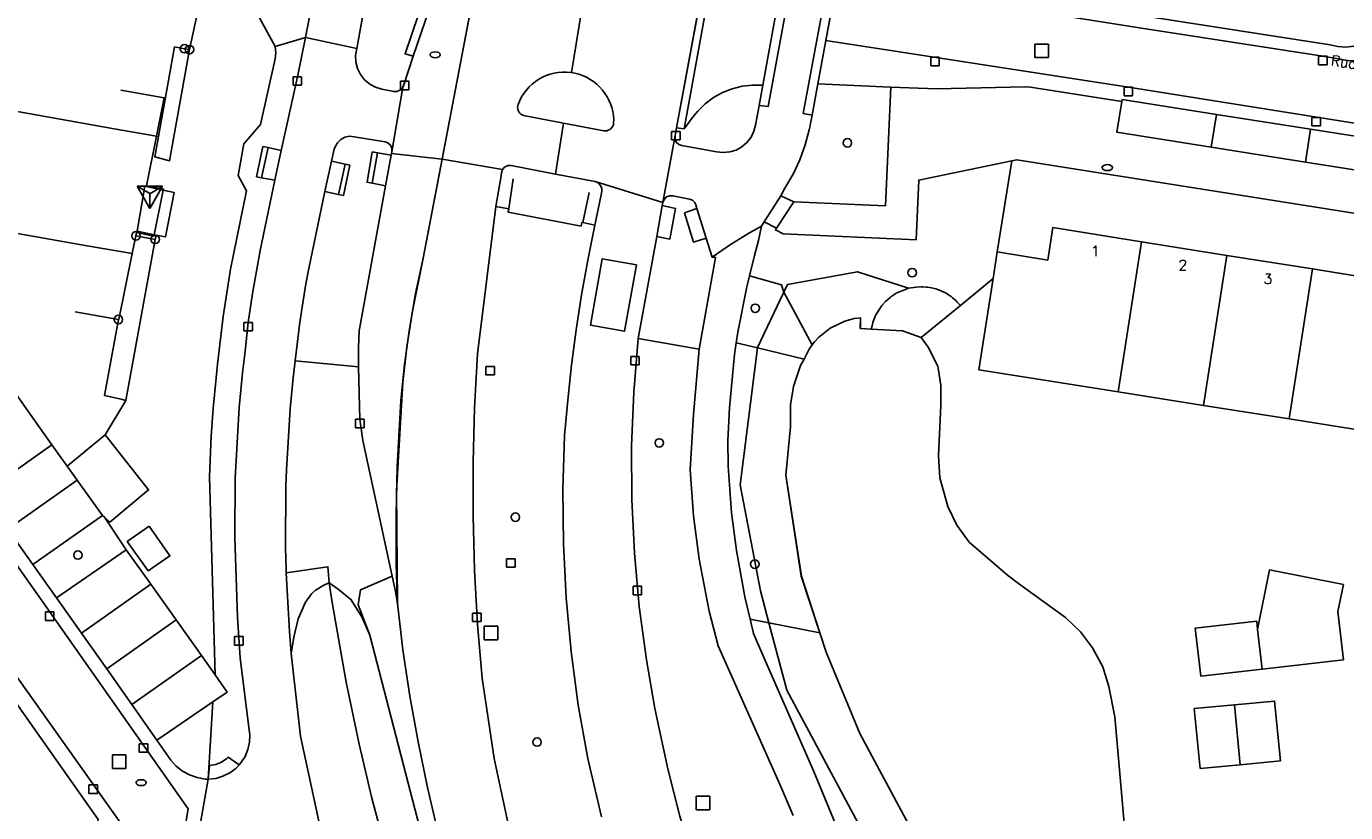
# Model space of a CAD drawing. Header units: metres. Extents: x 108000 to 109000, y 423600 to 424200.
# Tile 73 of 106: x 108860 to 108937, y 423684 to 423730. Entities that reach past the tile are written whole.
import ezdxf

# ---------------------------------------------------------------- set-up
doc = ezdxf.new("R2010")
doc.units = ezdxf.units.M
doc.header["$MEASUREMENT"] = 0
for name, color, linetype in [('brandkraan _ -put', 10, 'Continuous'), ('Erf', 10, 'Continuous'), ('Fietspad', 10, 'Continuous'), ('Geluidsscherm', 10, 'Continuous'), ('gesloten verharding', 10, 'Continuous'), ('groenvoorziening', 10, 'Continuous'), ('Hek', 10, 'Continuous'), ('Huisnummers', 10, 'Continuous'), ('Inrit', 10, 'Continuous'), ('inspectie- _rioolput', 10, 'Continuous'), ('kolk', 10, 'Continuous'), ('oever_ slootkant', 10, 'Continuous'), ('onverhard', 10, 'Continuous'), ('open verharding', 10, 'Continuous'), ('Openbare_ruimtenaam', 10, 'Continuous'), ('pand', 10, 'Continuous'), ('Parkeervlak', 10, 'Continuous'), ('rijbaan lokale weg', 10, 'Continuous'), ('speelvoorziening', 10, 'Continuous'), ('vegetatieobject', 10, 'Continuous'), ('Voetpad', 10, 'Continuous'), ('Walbescherming', 10, 'Continuous'), ('waterloop_ sloot', 10, 'Continuous'), ('Wegmarkering', 10, 'Continuous'), ('Woonerf', 10, 'Continuous')]:
    doc.layers.add(name, color=color, linetype=linetype)
doc.styles.get("Standard").update_dxf_attribs({"font": 'txt.shx'})

# ---------------------------------------------------------------- blocks, each defined once
blk = doc.blocks.new('138_ACAD_1_FMEBLOCK4')
at = {"layer": 'waterloop_ sloot', "color": 5}
blk.add_lwpolyline([(-27.808, 19.456), (-28.45, 26.581), (-28.802, 28.363), (-29.152, 29.519), (-29.746, 30.644), (-30.458, 31.581), (-31.341, 32.425), (-34.106, 34.425), (-34.746, 34.925), (-37.011, 36.863), (-37.739, 37.863), (-38.261, 38.956), (-38.731, 40.644), (-38.808, 41.956), (-38.668, 44.894), (-38.677, 46.081), (-38.856, 47.206), (-39.418, 48.331), (-39.83, 48.899), (-40.931, 49.279), (-42.765, 49.39), (-43.41, 49.429), (-43.401, 50.05), (-43.772, 50), (-44.326, 49.857), (-45.181, 49.449), (-45.871, 48.894), (-46.098, 48.645), (-46.234, 48.457), (-46.421, 48.199), (-46.724, 47.622), (-46.925, 47.237), (-47.337, 46.003), (-47.511, 44.93), (-47.511, 43.63), (-47.8, 40.789), (-46.88, 34.849), (-45.789, 31.519), (-45.42, 30.39), (-43.431, 25.609), (-32.53, 5.3)], dxfattribs=at)
blk = doc.blocks.new('138_ACAD_1_FMEBLOCK100')
at = {"layer": 'Fietspad', "color": 255}
for points in [[(-23.781, 64.744), (-24.253, 62.432), (-25.203, 58.092), (-25.577, 56.348), (-26.451, 52.223), (-26.89, 49.692), (-27.141, 47.983), (-27.355, 46.124), (-27.482, 45.017), (-27.673, 42.973), (-27.923, 38.819), (-27.939, 35.318), (-27.767, 30.652), (-27.617, 28.269), (-27.085, 24.011), (-27.054, 23.743), (-27.068, 23.298), (-27.162, 22.864), (-27.331, 22.453), (-27.572, 22.08), (-27.672, 21.972), (-27.875, 21.755), (-28.232, 21.49), (-28.63, 21.293), (-29.057, 21.171), (-29.5, 21.126), (-30.07, 17.882), (-29.374, 17.781), (-27.78, 17.499), (-26.392, 17.006), (-25.759, 16.037), (-24.47, 11.287), (-23.253, 7.536), (-22.896, 6.527), (-21.47, 2.847), (-19.743, -1.088), (-17.561, -5.537), (-16.733, -7.136), (-14.307, -11.538), (-11.704, -15.838), (11.787, -53.202), (12.418, -54.265), (15.703, -59.32), (16.821, -60.731), (17.951, -61.887), (19.338, -63.035), (20.777, -64.009), (22.04, -64.735), (22.059, -64.744)], [(30.07, -64.744), (24.468, -62.623), (23.045, -61.915), (21.809, -61.142), (20.549, -60.174), (19.471, -59.166), (18.421, -57.974), (17.558, -56.777), (16.21, -54.525), (4.405, -35.806), (-9.54, -13.619), (-12.018, -9.439), (-13.17, -7.39), (-14.204, -5.468), (-15.43, -3.067), (-16.077, -1.797), (-17.125, 0.381), (-18.395, 3.241), (-20.064, 7.506), (-21.532, 11.941), (-24.079, 23.662), (-24.618, 28.512), (-24.727, 29.81), (-24.911, 33.255), (-24.923, 33.476), (-24.954, 34.758), (-24.931, 38.381), (-24.899, 39.314), (-24.673, 42.908), (-24.504, 44.725), (-24.383, 45.723), (-24.105, 47.998), (-23.749, 50.262), (-23.586, 51.157), (-22.63, 55.684), (-22.24, 57.461), (-22.084, 58.175), (-22.041, 58.308), (-21.904, 58.551), (-21.703, 58.744), (-21.456, 58.874), (-21.182, 58.928), (-20.905, 58.902), (-19.088, 58.606), (-18.931, 58.542), (-18.786, 58.405), (-18.707, 58.223), (-18.705, 58.025), (-18.053, 61.81), (-18.068, 61.778), (-18.22, 61.635), (-18.414, 61.559), (-18.589, 61.555), (-19.278, 61.693), (-19.656, 61.809), (-20, 61.998), (-20.298, 62.252), (-20.539, 62.562), (-20.712, 62.913), (-20.81, 63.293), (-20.829, 63.684), (-20.762, 64.093)]]:
    blk.add_lwpolyline(points, dxfattribs=at)
blk = doc.blocks.new('138_ACAD_1_FMEBLOCK114')
at = {"layer": 'groenvoorziening', "color": 3}
blk.add_lwpolyline([(-36.0025, 23.8915), (-36.8025, 27.3125), (-37.3585, 30.4465), (-37.7835, 33.6005), (-38.0765, 36.7685), (-38.2385, 39.9475), (-38.2685, 43.1295), (-38.1665, 46.3105), (-37.9845, 48.3845), (-37.7565, 50.4545), (-37.4825, 52.5185), (-37.1645, 54.5765), (-36.8005, 56.6265), (-36.3915, 58.6685), (-37.1005, 58.8365), (-37.1585, 58.8325), (-37.1965, 58.6265), (-41.4765, 59.4395), (-41.4405, 59.6435), (-42.2185, 59.7705), (-43.2825, 51.1105), (-43.4605, 47.9315), (-43.5495, 44.7485), (-43.5485, 41.5645), (-43.4595, 38.3815), (-43.2805, 35.2025), (-43.0125, 32.0295), (-42.3175, 27.3155), (-41.3075, 22.6575)], dxfattribs=at)

msp = doc.modelspace()

# ---------------------------------------------------------------- linework, layer by layer
at = {"layer": 'brandkraan _ -put', "color": 5}
for centre in [(108883.784, 423728.468), (108923.319, 423721.831), (108866.488, 423685.664)]:
    msp.add_ellipse(centre, major_axis=(0.3, 0), ratio=0.583333, dxfattribs=at)
at = {"layer": 'Erf', "color": 52, "true_color": 0xd2d200}
for points in [[(108957.64, 423716.022), (108917.993, 423722.29), (108917.695, 423722.228), (108916.845, 423716.878), (108919.816, 423716.396), (108920.117, 423718.313), (108925.32, 423717.469), (108930.352, 423716.656), (108935.383, 423715.875), (108940.422, 423715.063)], [(108939.047, 423706.25), (108934.023, 423707.063), (108928.977, 423707.844), (108923.953, 423708.656), (108915.756, 423709.941), (108916.599, 423715.311), (108914.675, 423713.727), (108912.369, 423711.849), (108912.781, 423711.281), (108913.344, 423710.156), (108913.523, 423709.031), (108913.531, 423707.844), (108913.391, 423704.906), (108913.469, 423703.594), (108913.938, 423701.906), (108914.461, 423700.813), (108915.188, 423699.813), (108917.453, 423697.875), (108918.094, 423697.375), (108920.859, 423695.375), (108921.742, 423694.531), (108922.453, 423693.594), (108923.047, 423692.469), (108923.398, 423691.313), (108923.75, 423689.531), (108924.391, 423682.406)], [(108932.855, 423698.177), (108937.2, 423697.311), (108936.885, 423695.73), (108937.206, 423692.878), (108932.422, 423692.339), (108928.81, 423691.932), (108928.492, 423694.75), (108932.104, 423695.158), (108932.158, 423694.679), (108932.855, 423698.177)], [(108863.953, 423683.502), (108857.14, 423693.166), (108846.354, 423685.616), (108837.646, 423679.52), (108835.945, 423669.719), (108846.599, 423654.778), (108848.478, 423652.069), (108858.287, 423650.392), (108863.953, 423683.502)], [(108931.14, 423686.718), (108928.78, 423686.5), (108928.429, 423690.019), (108930.798, 423690.239), (108933.158, 423690.458), (108933.508, 423686.949), (108931.14, 423686.718)]]:
    msp.add_lwpolyline(points, dxfattribs=at)
at = {"layer": 'Fietspad', "color": 255}
for q in [(108881.709, 423742.761), (108876.15, 423729.488)]:
    msp.add_line((108879.169, 423728.837), q, dxfattribs=at)
for points in [[(108878.733, 423743.252), (108878.505, 423742.094), (108877.88, 423738.713), (108876.898, 423733.397), (108876.663, 423732.126), (108876.15, 423729.488)], [(108905.419, 423739.43), (108904.726, 423735.85), (108903.056, 423726.677), (108902.838, 423725.493)], [(108902.838, 423725.493), (108903.364, 423725.417), (108905.054, 423734.607), (108905.932, 423739.337), (108905.419, 423739.43)], [(108908.476, 423738.855), (108908.02, 423738.932), (108905.43, 423725.023), (108905.95, 423724.922)], [(108905.95, 423724.922), (108906.284, 423726.757), (108906.758, 423729.315), (108907.417, 423732.875), (108907.807, 423734.976), (108908.37, 423738.016), (108908.476, 423738.855)], [(108902.838, 423725.493), (108902.625, 423724.335), (108902.531, 423723.967), (108902.36, 423723.616), (108902.121, 423723.308), (108901.825, 423723.055), (108901.483, 423722.867), (108901.11, 423722.753), (108900.721, 423722.718), (108900.334, 423722.762), (108898.29, 423723.134), (108898.106, 423723.194), (108897.966, 423723.321), (108897.891, 423723.494), (108897.894, 423723.726), (108897.175, 423719.78), (108897.248, 423719.964), (108897.387, 423720.105), (108897.57, 423720.18), (108897.764, 423720.178), (108898.733, 423719.984), (108898.913, 423719.914), (108899.056, 423719.776), (108899.12, 423719.639), (108899.182, 423719.437), (108899.723, 423717.69), (108900.074, 423716.558)], [(108902.981, 423718.398), (108903.141, 423718.645), (108904.116, 423720.176), (108904.357, 423720.619), (108904.83, 423721.443), (108905.224, 423722.287), (108905.543, 423723.162), (108905.787, 423724.061), (108905.836, 423724.294), (108905.842, 423724.322), (108905.95, 423724.922)], [(108902.981, 423718.398), (108902.262, 423718.003), (108901.146, 423717.314), (108900.074, 423716.558)], [(108907.591, 423682.613), (108906.047, 423686.312), (108903.06, 423693.169), (108902.508, 423694.438), (108902.311, 423695.273), (108901.999, 423696.6), (108901.508, 423699.312), (108901.22, 423701.527), (108901.008, 423704.281), (108901, 423705.781), (108901.1, 423707.714), (108901.391, 423710.844), (108901.488, 423711.528), (108901.578, 423712.156), (108902.105, 423714.831), (108902.261, 423715.465), (108902.556, 423716.663), (108902.795, 423717.541), (108902.981, 423718.398)], [(108900.074, 423716.558), (108900.275, 423716.549), (108899.308, 423711.156), (108898.969, 423707.314), (108898.781, 423704.062), (108898.972, 423701.347), (108899.305, 423698.812), (108899.899, 423695.758), (108900.422, 423693.719), (108904.086, 423685.469), (108904.832, 423683.741)]]:
    msp.add_lwpolyline(points, dxfattribs=at)
at = {"layer": 'Geluidsscherm', "color": 255}
for points in [[(108883.069, 423674.808), (108882.278, 423677.102), (108881.123, 423680.811), (108880.063, 423684.753), (108879.311, 423687.928), (108878.543, 423691.574), (108877.72, 423696.256), (108877.555, 423697.406)], [(108878.828, 423696.438), (108878.076, 423697.036), (108877.555, 423697.406)], [(108879.938, 423694.344), (108879.462, 423695.408), (108878.828, 423696.438)], [(108934.891, 423609.844), (108920.84, 423623.263), (108918.727, 423625.281), (108905.734, 423639.562), (108894.297, 423655.812), (108884.68, 423676.031), (108879.938, 423694.344)]]:
    msp.add_lwpolyline(points, dxfattribs=at)
at = {"layer": 'gesloten verharding', "color": 255}
msp.add_lwpolyline([(108867.388, 423723.682), (108864.904, 423724.12), (108857.216, 423725.476), (108855.863, 423718.554), (108863.318, 423717.24), (108865.968, 423716.773), (108866.184, 423717.821), (108867.316, 423717.614), (108867.361, 423717.865), (108867.254, 423717.887), (108866.257, 423718.091), (108866.704, 423720.74), (108867.791, 423720.506), (108867.804, 423720.569), (108866.796, 423720.766), (108867.388, 423723.682)], dxfattribs=at)
at = {"layer": 'groenvoorziening', "color": 3}
for p, q in [((108867.388, 423723.682), (108867.504, 423723.662)), ((108902.734, 423711.229), (108901.488, 423711.528)), ((108864.361, 423706.11), (108865.578, 423708.131)), ((108865.613, 423699.353), (108864.331, 423701.27)), ((108902.311, 423695.273), (108903.413, 423695.057))]:
    msp.add_line(p, q, dxfattribs=at)
for points in [[(108865.613, 423699.353), (108865.615, 423699.354), (108867.05, 423697.334), (108868.541, 423695.234), (108870.029, 423693.138), (108870.832, 423692.007), (108870.508, 423703.656), (108870.603, 423706.039), (108870.719, 423707.662), (108870.971, 423710.277), (108871.318, 423713.071), (108871.744, 423715.854), (108872.682, 423720.461), (108872.192, 423721.362), (108872.536, 423723.229), (108873.511, 423724.361), (108874.364, 423728.226), (108874.402, 423728.586), (108874.361, 423728.95), (108872.768, 423731.923), (108872.77, 423732.097), (108870.155, 423732.603)], [(108869.332, 423728.769), (108869.527, 423729.679), (108870.155, 423732.603)], [(108869.332, 423728.769), (108868.157, 423722.239), (108867.289, 423722.467), (108867.504, 423723.662)], [(108867.504, 423723.662), (108868.451, 423728.927), (108869.038, 423728.822), (108869.332, 423728.769)], [(108910.585, 423726.561), (108910.558, 423726.572), (108906.284, 423726.757), (108905.95, 423724.922), (108905.842, 423724.322), (108905.836, 423724.294), (108905.787, 423724.061), (108905.543, 423723.162), (108905.224, 423722.287), (108904.83, 423721.443), (108904.357, 423720.619), (108904.116, 423720.176), (108904.873, 423719.817), (108910.263, 423719.585), (108910.585, 423726.561)], [(108865.578, 423708.131), (108865.317, 423708.214), (108864.328, 423708.425), (108865.149, 423712.905), (108865.171, 423712.901), (108865.968, 423716.773), (108863.318, 423717.24), (108855.863, 423718.554), (108857.216, 423725.476), (108864.904, 423724.12), (108867.388, 423723.682)], [(108867.388, 423723.682), (108866.796, 423720.766), (108867.804, 423720.569), (108867.791, 423720.506), (108868.42, 423720.371), (108867.91, 423717.752), (108867.361, 423717.865), (108867.316, 423717.614), (108865.578, 423708.131)], [(108914.675, 423713.727), (108916.599, 423715.311), (108916.845, 423716.878), (108917.695, 423722.228), (108912.227, 423721.098), (108912.068, 423717.59), (108904.255, 423717.93), (108903.79, 423718.173), (108903.849, 423718.274), (108903.141, 423718.645), (108902.981, 423718.398), (108902.795, 423717.541), (108902.556, 423716.663), (108902.261, 423715.465)], [(108904.29, 423714.502), (108904.505, 423714.953), (108908.616, 423715.704), (108911.626, 423714.746)], [(108902.261, 423715.465), (108902.105, 423714.831), (108901.578, 423712.156), (108901.488, 423711.528)], [(108902.261, 423715.465), (108904.161, 423714.933), (108904.267, 423714.544), (108904.29, 423714.502)], [(108911.626, 423714.746), (108911.929, 423714.79), (108912.062, 423714.809), (108912.37, 423714.823), (108912.465, 423714.822), (108912.69, 423714.801), (108912.768, 423714.796), (108912.967, 423714.758), (108913.222, 423714.705), (108913.548, 423714.581), (108913.602, 423714.555), (108913.765, 423714.492), (108913.839, 423714.444), (108914.032, 423714.317), (108914.128, 423714.255), (108914.167, 423714.222), (108914.22, 423714.173), (108914.405, 423714.01), (108914.465, 423713.947), (108914.675, 423713.727)], [(108902.734, 423711.229), (108902.736, 423711.249), (108904.29, 423714.502)], [(108911.626, 423714.746), (108911.485, 423714.688), (108910.894, 423714.444), (108910.848, 423714.411), (108910.757, 423714.346), (108910.699, 423714.307), (108910.59, 423714.235), (108910.542, 423714.203), (108910.268, 423713.968), (108910.06, 423713.723), (108909.988, 423713.628), (108909.698, 423713.174), (108909.671, 423713.096), (108909.528, 423712.717), (108909.48, 423712.519), (108909.434, 423712.34), (108911.269, 423712.229), (108912.369, 423711.849), (108914.675, 423713.727)], [(108904.832, 423683.741), (108904.086, 423685.469), (108900.422, 423693.719), (108899.899, 423695.758), (108899.305, 423698.812), (108898.972, 423701.347), (108898.781, 423704.062), (108898.969, 423707.314), (108899.308, 423711.156), (108895.717, 423711.777), (108895.46, 423708.63), (108895.338, 423705.476), (108895.352, 423702.319), (108895.501, 423699.165), (108895.786, 423696.021), (108896.205, 423692.892), (108896.695, 423690.031), (108897.459, 423686.469), (108898.17, 423683.689), (108898.525, 423682.504)], [(108901.488, 423711.528), (108901.391, 423710.844), (108901.1, 423707.714), (108901, 423705.781), (108901.008, 423704.281), (108901.22, 423701.527), (108901.508, 423699.312), (108901.999, 423696.6), (108902.311, 423695.273)], [(108903.413, 423695.057), (108902.909, 423696.94), (108901.727, 423703.171), (108902.734, 423711.229)], [(108881.248, 423697.803), (108879.517, 423705.782), (108879.351, 423707.033), (108879.27, 423710.123), (108875.548, 423710.467), (108875.427, 423709.469), (108875.258, 423707.652), (108875.032, 423704.058), (108875, 423703.125), (108874.977, 423699.502), (108875.008, 423698.22), (108875.02, 423697.999)], [(108859.731, 423707.66), (108861.231, 423705.538), (108862.126, 423704.271), (108864.361, 423706.11)], [(108864.361, 423706.11), (108866.929, 423702.881), (108864.653, 423700.98), (108864.331, 423701.27)], [(108864.331, 423701.27), (108864.22, 423701.37), (108860.114, 423698.489), (108861.515, 423696.534), (108865.613, 423699.353)], [(108866.953, 423700.75), (108868.18, 423699), (108866.906, 423698.125), (108865.672, 423699.844), (108866.953, 423700.75)], [(108877.555, 423697.406), (108877.47, 423698.362), (108875.02, 423697.999)], [(108875.02, 423697.999), (108875.204, 423694.554), (108875.313, 423693.256)], [(108879.938, 423694.344), (108879.247, 423696.128), (108879.382, 423697.012), (108881.248, 423697.803)], [(108883.962, 423682.701), (108883.331, 423685.371), (108882.775, 423688.057), (108882.294, 423690.758), (108881.889, 423693.471), (108881.56, 423696.194), (108881.543, 423696.297), (108881.442, 423696.907), (108881.248, 423697.803)], [(108875.313, 423693.256), (108875.461, 423694.219), (108875.731, 423695.302), (108876.147, 423696.278), (108876.515, 423696.777), (108876.741, 423696.984), (108876.879, 423697.067), (108877.13, 423697.219), (108877.266, 423697.301), (108877.555, 423697.406)], [(108877.555, 423697.406), (108878.076, 423697.036), (108878.828, 423696.438), (108879.462, 423695.408), (108879.938, 423694.344)], [(108917.278, 423623.912), (108913.68, 423627.425), (108910.396, 423630.866), (108907.08, 423634.612), (108904.023, 423638.321), (108900.548, 423642.884), (108897.7, 423646.92), (108894.848, 423651.297), (108892.413, 423655.35), (108890.288, 423659.167), (108888.291, 423662.987), (108885.918, 423667.869), (108884.408, 423671.33), (108883.069, 423674.808), (108882.278, 423677.102), (108881.123, 423680.811), (108880.063, 423684.753), (108879.311, 423687.928), (108878.543, 423691.574), (108877.72, 423696.256), (108877.555, 423697.406)], [(108902.311, 423695.273), (108902.508, 423694.438), (108903.06, 423693.169), (108906.047, 423686.312), (108907.591, 423682.613), (108909.133, 423679.281), (108910.965, 423675.708), (108912.75, 423672.531), (108914.946, 423668.938), (108917.274, 423665.435), (108917.484, 423665.136), (108918.038, 423664.345), (108919.733, 423662.151), (108920.68, 423661.031), (108923.062, 423658.247), (108925.565, 423655.57), (108926.789, 423654.344), (108929.178, 423652.093), (108932.289, 423649.469), (108934.784, 423647.613), (108938.039, 423645.469)], [(109000, 423609.073), (108983.891, 423620.457), (108975.926, 423626.186), (108967.462, 423631.981), (108961.337, 423635.734), (108954.821, 423638.684), (108946.145, 423642.148), (108938.635, 423646.134), (108932.147, 423650.626), (108923.811, 423658.539), (108917.643, 423666.533), (108904.47, 423691.104), (108903.413, 423695.057)], [(108920.84, 423623.263), (108918.727, 423625.281), (108905.734, 423639.562), (108894.297, 423655.812), (108884.68, 423676.031), (108879.938, 423694.344)], [(108875.313, 423693.256), (108875.852, 423688.406), (108878.399, 423676.685), (108879.867, 423672.25), (108881.536, 423667.985), (108882.806, 423665.125), (108883.854, 423662.947), (108884.501, 423661.677), (108885.727, 423659.276), (108886.761, 423657.354), (108887.913, 423655.305), (108890.391, 423651.125), (108904.336, 423628.938)]]:
    msp.add_lwpolyline(points, dxfattribs=at)
at = {"layer": 'Hek', "color": 30}
msp.add_line((108862.609, 423713.345), (108865.149, 423712.905), dxfattribs=at)
for points in [[(108865.284, 423726.383), (108867.843, 423725.927), (108867.388, 423723.682)], [(108867.388, 423723.682), (108866.796, 423720.766), (108867.804, 423720.569), (108867.791, 423720.506)], [(108867.791, 423720.506), (108867.254, 423717.887), (108867.236, 423717.801), (108866.223, 423718.012), (108866.184, 423717.821)], [(108866.184, 423717.821), (108865.968, 423716.773), (108865.171, 423712.901), (108865.149, 423712.905)]]:
    msp.add_lwpolyline(points, dxfattribs=at)
at = {"layer": 'Inrit', "color": 255}
for p, q in [((108900.979, 423740.419), (108897.974, 423724.167)), ((108898.426, 423724.114), (108901.379, 423740.314)), ((108903.056, 423726.677), (108904.726, 423735.85)), ((108884.425, 423734.072), (108882.491, 423728.382)), ((108897.974, 423724.167), (108898.426, 423724.114))]:
    msp.add_line(p, q, dxfattribs=at)
for points in [[(108881.878, 423726.554), (108881.226, 423722.769), (108881.208, 423722.667), (108884.184, 423722.323), (108889.037, 423747.783)], [(108882.512, 423747.162), (108881.709, 423742.761), (108879.169, 423728.837), (108879.102, 423728.428), (108879.121, 423728.037), (108879.219, 423727.657), (108879.392, 423727.306), (108879.633, 423726.996), (108879.931, 423726.742), (108880.275, 423726.553), (108880.653, 423726.437), (108881.342, 423726.299), (108881.517, 423726.303), (108881.711, 423726.379), (108881.863, 423726.522), (108881.878, 423726.554)], [(108882.491, 423728.382), (108882.012, 423728.532), (108883.949, 423734.261), (108884.425, 423734.072)], [(108882.491, 423728.382), (108881.935, 423726.696), (108881.878, 423726.554)], [(108897.974, 423724.167), (108897.894, 423723.726), (108897.891, 423723.494), (108897.966, 423723.321), (108898.106, 423723.194), (108898.29, 423723.134), (108900.334, 423722.762), (108900.721, 423722.718), (108901.11, 423722.753), (108901.483, 423722.867), (108901.825, 423723.055), (108902.121, 423723.308), (108902.36, 423723.616), (108902.531, 423723.967), (108902.625, 423724.335), (108902.838, 423725.493), (108903.056, 423726.677)], [(108903.056, 423726.677), (108902.447, 423726.687), (108901.842, 423726.617), (108901.251, 423726.468), (108900.685, 423726.244), (108900.153, 423725.947), (108899.664, 423725.583), (108899.227, 423725.158), (108898.975, 423724.854), (108898.426, 423724.114)]]:
    msp.add_lwpolyline(points, dxfattribs=at)
at = {"layer": 'inspectie- _rioolput', "color": 30}
for p, q in [((108919.862, 423729.099), (108919.062, 423729.099)), ((108919.062, 423729.099), (108919.062, 423728.299)), ((108919.862, 423728.299), (108919.862, 423729.099)), ((108919.062, 423728.299), (108919.862, 423728.299)), ((108887.471, 423694.857), (108886.671, 423694.857)), ((108886.671, 423694.857), (108886.671, 423694.057)), ((108887.471, 423694.057), (108887.471, 423694.857)), ((108886.671, 423694.057), (108887.471, 423694.057)), ((108865.595, 423687.304), (108864.795, 423687.304)), ((108864.795, 423687.304), (108864.795, 423686.504)), ((108865.595, 423686.504), (108865.595, 423687.304)), ((108864.795, 423686.504), (108865.595, 423686.504)), ((108899.939, 423684.865), (108899.139, 423684.865)), ((108899.139, 423684.865), (108899.139, 423684.065)), ((108899.939, 423684.065), (108899.939, 423684.865)), ((108899.139, 423684.065), (108899.939, 423684.065))]:
    msp.add_line(p, q, dxfattribs=at)
at = {"layer": 'kolk', "color": 30, "true_color": 0xf07a00}
for p, q in [((108912.931, 423727.821), (108912.931, 423728.321)), ((108912.931, 423728.321), (108913.431, 423728.321)), ((108913.431, 423728.321), (108913.431, 423727.821)), ((108935.747, 423727.877), (108935.747, 423728.377)), ((108935.747, 423728.377), (108936.247, 423728.377)), ((108936.247, 423728.377), (108936.247, 423727.877)), ((108913.431, 423727.821), (108912.931, 423727.821)), ((108936.247, 423727.877), (108935.747, 423727.877)), ((108875.425, 423726.678), (108875.425, 423727.178)), ((108875.425, 423727.178), (108875.925, 423727.178)), ((108875.925, 423726.678), (108875.425, 423726.678)), ((108875.925, 423727.178), (108875.925, 423726.678)), ((108881.741, 423726.411), (108881.741, 423726.911)), ((108881.741, 423726.911), (108882.241, 423726.911)), ((108882.241, 423726.911), (108882.241, 423726.411)), ((108924.305, 423726.06), (108924.305, 423726.56)), ((108924.305, 423726.56), (108924.805, 423726.56)), ((108924.805, 423726.56), (108924.805, 423726.06)), ((108882.241, 423726.411), (108881.741, 423726.411)), ((108924.805, 423726.06), (108924.305, 423726.06)), ((108935.348, 423724.287), (108935.348, 423724.787)), ((108935.348, 423724.787), (108935.848, 423724.787)), ((108935.848, 423724.287), (108935.348, 423724.287)), ((108935.848, 423724.787), (108935.848, 423724.287)), ((108897.687, 423723.457), (108897.687, 423723.957)), ((108897.687, 423723.957), (108898.187, 423723.957)), ((108898.187, 423723.457), (108897.687, 423723.457)), ((108898.187, 423723.957), (108898.187, 423723.457)), ((108872.534, 423712.226), (108872.534, 423712.726)), ((108872.534, 423712.726), (108873.034, 423712.726)), ((108873.034, 423712.726), (108873.034, 423712.226)), ((108873.034, 423712.226), (108872.534, 423712.226)), ((108886.765, 423709.64), (108886.765, 423710.14)), ((108886.765, 423710.14), (108887.265, 423710.14)), ((108887.265, 423710.14), (108887.265, 423709.64)), ((108895.289, 423710.229), (108895.289, 423710.729)), ((108895.289, 423710.729), (108895.789, 423710.729)), ((108895.789, 423710.229), (108895.289, 423710.229)), ((108895.789, 423710.729), (108895.789, 423710.229)), ((108887.265, 423709.64), (108886.765, 423709.64)), ((108879.1, 423706.534), (108879.1, 423707.034)), ((108879.1, 423707.034), (108879.6, 423707.034)), ((108879.6, 423707.034), (108879.6, 423706.534)), ((108879.6, 423706.534), (108879.1, 423706.534)), ((108887.984, 423698.327), (108887.984, 423698.827)), ((108887.984, 423698.827), (108888.484, 423698.827)), ((108888.484, 423698.827), (108888.484, 423698.327)), ((108888.484, 423698.327), (108887.984, 423698.327)), ((108895.421, 423696.718), (108895.421, 423697.218)), ((108895.421, 423697.218), (108895.921, 423697.218)), ((108895.921, 423697.218), (108895.921, 423696.718)), ((108895.921, 423696.718), (108895.421, 423696.718)), ((108860.858, 423695.206), (108860.858, 423695.706)), ((108860.858, 423695.706), (108861.358, 423695.706)), ((108861.358, 423695.706), (108861.358, 423695.206)), ((108885.986, 423695.132), (108885.986, 423695.632)), ((108885.986, 423695.632), (108886.486, 423695.632)), ((108886.486, 423695.632), (108886.486, 423695.132)), ((108861.358, 423695.206), (108860.858, 423695.206)), ((108886.486, 423695.132), (108885.986, 423695.132)), ((108871.986, 423693.754), (108871.986, 423694.254)), ((108871.986, 423694.254), (108872.486, 423694.254)), ((108872.486, 423694.254), (108872.486, 423693.754)), ((108872.486, 423693.754), (108871.986, 423693.754)), ((108866.374, 423687.448), (108866.374, 423687.948)), ((108866.374, 423687.948), (108866.874, 423687.948)), ((108866.874, 423687.948), (108866.874, 423687.448)), ((108866.874, 423687.448), (108866.374, 423687.448)), ((108863.419, 423685.036), (108863.419, 423685.536)), ((108863.419, 423685.536), (108863.919, 423685.536)), ((108863.919, 423685.536), (108863.919, 423685.036)), ((108863.919, 423685.036), (108863.419, 423685.036))]:
    msp.add_line(p, q, dxfattribs=at)
at = {"layer": 'oever_ slootkant', "color": 92, "true_color": 0x00c300}
for p, q in [((108905.966, 423711.407), (108904.29, 423714.502)), ((108902.734, 423711.229), (108905.476, 423710.572)), ((108903.413, 423695.057), (108906.41, 423694.469))]:
    msp.add_line(p, q, dxfattribs=at)
for points in [[(108905.966, 423711.407), (108906.102, 423711.595), (108906.329, 423711.844), (108907.019, 423712.399), (108907.873, 423712.807), (108908.428, 423712.95), (108908.799, 423713), (108908.789, 423712.379), (108909.434, 423712.34), (108909.48, 423712.519), (108909.528, 423712.717), (108909.671, 423713.096), (108909.698, 423713.174), (108909.988, 423713.628), (108910.06, 423713.723), (108910.268, 423713.968), (108910.542, 423714.203), (108910.59, 423714.235), (108910.699, 423714.307), (108910.757, 423714.346), (108910.848, 423714.411), (108910.894, 423714.444), (108911.485, 423714.688), (108911.626, 423714.746), (108908.616, 423715.704), (108904.505, 423714.953), (108904.29, 423714.502)], [(108904.29, 423714.502), (108902.736, 423711.249), (108902.734, 423711.229)], [(108902.734, 423711.229), (108901.727, 423703.171), (108902.909, 423696.94), (108903.413, 423695.057)], [(108905.476, 423710.572), (108905.779, 423711.149), (108905.966, 423711.407)], [(108906.41, 423694.469), (108905.319, 423697.799), (108904.399, 423703.739), (108904.689, 423706.58), (108904.689, 423707.88), (108904.863, 423708.953), (108905.274, 423710.187), (108905.476, 423710.572)], [(108903.413, 423695.057), (108904.47, 423691.104), (108917.643, 423666.533), (108923.811, 423658.539), (108932.147, 423650.626), (108938.635, 423646.134), (108946.145, 423642.148), (108954.821, 423638.684), (108961.337, 423635.734), (108967.462, 423631.981), (108975.926, 423626.186), (108983.891, 423620.457), (109000, 423609.073)], [(109000, 423612.899), (108967.329, 423635.519), (108963.069, 423638.139), (108960.874, 423639.342), (108958.639, 423640.469), (108946.5, 423645.259), (108942.112, 423647.546), (108939.447, 423649.086), (108936.089, 423651.309), (108933.929, 423652.916), (108931.451, 423654.943), (108929.445, 423656.738), (108927.16, 423658.98), (108925.289, 423660.988), (108923.203, 423663.443), (108921.522, 423665.614), (108919.669, 423668.25), (108908.769, 423688.559), (108906.78, 423693.34), (108906.41, 423694.469)]]:
    msp.add_lwpolyline(points, dxfattribs=at)
at = {"layer": 'onverhard', "color": 255}
for points in [[(108869.332, 423728.769), (108869.038, 423728.822), (108868.451, 423728.927), (108867.504, 423723.662), (108867.289, 423722.467), (108868.157, 423722.239), (108869.332, 423728.769)], [(108867.316, 423717.614), (108866.184, 423717.821), (108865.968, 423716.773), (108865.171, 423712.901), (108865.149, 423712.905), (108864.328, 423708.425), (108865.317, 423708.214), (108865.578, 423708.131), (108867.316, 423717.614)]]:
    msp.add_lwpolyline(points, dxfattribs=at)
at = {"layer": 'open verharding', "color": 255}
for points in [[(108867.791, 423720.506), (108866.704, 423720.74), (108866.257, 423718.091), (108867.254, 423717.887), (108867.361, 423717.865), (108867.91, 423717.752), (108868.42, 423720.371), (108867.791, 423720.506)], [(108864.361, 423706.11), (108862.126, 423704.271), (108862.721, 423703.447), (108864.22, 423701.37), (108864.331, 423701.27), (108864.653, 423700.98), (108866.929, 423702.881), (108864.361, 423706.11)], [(108866.953, 423700.75), (108865.672, 423699.844), (108866.906, 423698.125), (108868.18, 423699), (108866.953, 423700.75)]]:
    msp.add_lwpolyline(points, dxfattribs=at)
at = {"layer": 'pand', "color": 1}
for p, q in [((108923.953, 423708.656), (108925.32, 423717.469)), ((108930.352, 423716.656), (108925.32, 423717.469)), ((108930.352, 423716.656), (108928.977, 423707.844)), ((108935.383, 423715.875), (108930.352, 423716.656)), ((108935.383, 423715.875), (108934.023, 423707.063)), ((108940.422, 423715.063), (108935.383, 423715.875)), ((108923.953, 423708.656), (108928.977, 423707.844)), ((108928.977, 423707.844), (108934.023, 423707.063)), ((108934.023, 423707.063), (108939.047, 423706.25)), ((108932.158, 423694.679), (108932.422, 423692.339)), ((108931.14, 423686.718), (108930.798, 423690.239))]:
    msp.add_line(p, q, dxfattribs=at)
for points in [[(108925.32, 423717.469), (108920.117, 423718.313), (108919.816, 423716.396), (108916.845, 423716.878), (108916.599, 423715.311), (108915.756, 423709.941), (108923.953, 423708.656)], [(108932.422, 423692.339), (108937.206, 423692.878), (108936.885, 423695.73), (108937.2, 423697.311), (108932.855, 423698.177), (108932.158, 423694.679)], [(108932.158, 423694.679), (108932.104, 423695.158), (108928.492, 423694.75), (108928.81, 423691.932), (108932.422, 423692.339)], [(108930.798, 423690.239), (108928.429, 423690.019), (108928.78, 423686.5), (108931.14, 423686.718)], [(108931.14, 423686.718), (108933.508, 423686.949), (108933.158, 423690.458), (108930.798, 423690.239)]]:
    msp.add_lwpolyline(points, dxfattribs=at)
at = {"layer": 'Parkeervlak', "color": 255}
for points in [[(108940.771, 423723.222), (108935.277, 423724.086), (108929.738, 423724.957), (108924.189, 423725.83), (108924.17, 423725.727), (108923.879, 423723.907), (108929.435, 423723.032), (108934.973, 423722.16), (108940.468, 423721.295), (108945.912, 423720.437), (108946.144, 423720.401), (108951.458, 423719.737), (108956.803, 423719.069), (108957.031, 423721.019), (108951.699, 423721.664), (108947.288, 423722.197), (108946.216, 423722.366), (108940.771, 423723.222)], [(108882.122, 423711.295), (108882.451, 423713.388), (108883.081, 423716.503), (108884.184, 423722.323), (108881.208, 423722.667), (108881.19, 423722.566), (108880.86, 423720.764), (108879.314, 423712.232), (108879.268, 423711.249), (108879.27, 423710.123), (108879.351, 423707.033), (108879.517, 423705.782), (108881.248, 423697.803), (108881.442, 423696.907), (108881.543, 423696.297), (108881.56, 423696.194), (108881.513, 423702.822), (108881.873, 423709.191), (108882.122, 423711.295)], [(108861.231, 423705.538), (108859.731, 423707.66), (108858.176, 423709.861), (108854.483, 423707.292), (108854.296, 423707.215), (108854.094, 423707.216), (108853.907, 423707.295), (108853.765, 423707.438), (108855.652, 423704.778), (108857.156, 423702.658), (108858.641, 423700.565), (108860.114, 423698.489), (108864.22, 423701.37), (108862.721, 423703.447), (108862.126, 423704.271), (108861.231, 423705.538)], [(108868.541, 423695.234), (108867.05, 423697.334), (108865.615, 423699.354), (108865.613, 423699.353), (108861.515, 423696.534), (108862.978, 423694.457), (108864.462, 423692.352), (108865.943, 423690.251), (108867.414, 423688.164), (108870.71, 423690.414), (108871.554, 423690.991), (108870.832, 423692.007), (108870.029, 423693.138), (108868.541, 423695.234)]]:
    msp.add_lwpolyline(points, dxfattribs=at)
at = {"layer": 'rijbaan lokale weg', "color": 255}
for p, q in [((108894.258, 423742.452), (108891.794, 423727.418)), ((108891.335, 423724.446), (108890.865, 423721.451)), ((108887.74, 423721.719), (108884.184, 423722.323)), ((108897.175, 423719.78), (108893.189, 423721.006))]:
    msp.add_line(p, q, dxfattribs=at)
for points in [[(108915.982, 423867.708), (108910.013, 423836.346), (108907.22, 423821.858), (108904.158, 423805.61), (108903.957, 423804.687), (108903.408, 423801.761), (108902.23, 423796.17), (108900.897, 423790.614), (108899.403, 423785.032), (108897.339, 423778.378), (108892.689, 423763.649), (108892.447, 423762.767), (108891.34, 423758.9), (108890.743, 423756.309), (108889.912, 423752.201), (108889.868, 423751.862), (108889.084, 423747.974), (108889.037, 423747.783), (108884.184, 423722.323)], [(108897.175, 423719.78), (108897.894, 423723.726), (108897.974, 423724.167), (108900.979, 423740.419), (108901.51, 423743.402), (108901.851, 423745.203), (108901.89, 423745.401), (108902.608, 423749.286), (108904.812, 423761.209), (108908.875, 423782.528), (108910.45, 423790.723), (108918.802, 423834.44), (108918.846, 423834.672), (108924.796, 423866.015)], [(108891.335, 423724.446), (108888.975, 423724.894), (108888.892, 423724.93), (108888.817, 423724.98), (108888.752, 423725.042), (108888.699, 423725.116), (108888.661, 423725.197), (108888.637, 423725.284), (108888.63, 423725.374), (108888.639, 423725.464), (108888.665, 423725.551), (108888.758, 423725.776), (108888.869, 423725.992), (108888.999, 423726.198), (108889.146, 423726.393), (108889.308, 423726.575), (108889.485, 423726.742), (108889.676, 423726.894), (108889.878, 423727.029), (108890.092, 423727.146), (108890.314, 423727.246), (108890.544, 423727.326), (108890.78, 423727.386), (108891.02, 423727.427), (108891.263, 423727.447), (108891.507, 423727.446), (108891.749, 423727.425), (108891.794, 423727.418)], [(108891.794, 423727.418), (108891.989, 423727.384), (108892.225, 423727.323), (108892.455, 423727.242), (108892.677, 423727.141), (108892.89, 423727.023), (108893.092, 423726.887), (108893.282, 423726.735), (108893.458, 423726.567), (108893.62, 423726.384), (108893.766, 423726.189), (108893.894, 423725.995), (108894.004, 423725.791), (108894.097, 423725.579), (108894.172, 423725.359), (108894.228, 423725.133), (108894.265, 423724.904), (108894.282, 423724.672), (108894.28, 423724.44), (108894.262, 423724.351), (108894.228, 423724.266), (108894.18, 423724.189), (108894.118, 423724.122), (108894.046, 423724.067), (108893.964, 423724.026), (108893.877, 423724), (108893.786, 423723.991), (108893.695, 423723.998), (108891.335, 423724.446)], [(108884.184, 423722.323), (108883.081, 423716.503), (108882.451, 423713.388), (108882.122, 423711.295), (108881.873, 423709.191), (108881.513, 423702.822), (108881.56, 423696.194), (108881.889, 423693.471), (108882.294, 423690.758), (108882.775, 423688.057), (108883.331, 423685.371), (108883.962, 423682.701)], [(108887.74, 423721.719), (108887.869, 423721.865), (108888.046, 423721.947), (108888.256, 423721.949), (108890.865, 423721.451)], [(108888.252, 423682.428), (108887.242, 423687.086), (108886.547, 423691.8), (108886.279, 423694.973), (108886.1, 423698.152), (108886.011, 423701.335), (108886.01, 423704.519), (108886.099, 423707.702), (108886.277, 423710.881), (108887.341, 423719.541), (108887.662, 423721.342), (108887.68, 423721.533), (108887.74, 423721.719)], [(108890.865, 423721.451), (108893.187, 423721.007), (108893.189, 423721.006)], [(108893.189, 423721.006), (108893.369, 423720.929), (108893.508, 423720.784), (108893.581, 423720.597), (108893.583, 423720.438), (108893.544, 423720.235), (108893.168, 423718.439), (108892.759, 423716.397), (108892.395, 423714.347), (108892.077, 423712.289), (108891.803, 423710.225), (108891.575, 423708.155), (108891.393, 423706.081), (108891.291, 423702.9), (108891.321, 423699.718), (108891.483, 423696.539), (108891.776, 423693.371), (108892.201, 423690.217), (108892.757, 423687.083), (108893.557, 423683.662)], [(108898.17, 423683.689), (108897.459, 423686.469), (108896.695, 423690.031), (108896.205, 423692.892), (108895.786, 423696.021), (108895.501, 423699.165), (108895.352, 423702.319), (108895.338, 423705.476), (108895.46, 423708.63), (108895.717, 423711.777), (108896.819, 423717.782), (108897.141, 423719.595), (108897.175, 423719.78)], [(108895.614, 423716.121), (108894.921, 423712.207), (108892.918, 423712.562), (108893.612, 423716.476), (108895.614, 423716.121)], [(108869.016, 423682.751), (108869.249, 423684.116), (108861.097, 423695.722), (108852.146, 423708.384), (108824.618, 423713.046)], [(108823.942, 423709.268), (108849.914, 423704.902), (108865.263, 423683.307)], [(108869.861, 423682.626), (108870.431, 423685.87), (108870.256, 423685.879), (108869.788, 423685.958), (108869.34, 423686.115), (108868.924, 423686.344), (108868.553, 423686.639), (108868.236, 423686.993), (108867.414, 423688.164), (108865.943, 423690.251), (108864.462, 423692.352), (108862.978, 423694.457), (108861.515, 423696.534), (108860.114, 423698.489), (108858.641, 423700.565)], [(108857.14, 423693.166), (108863.953, 423683.502)]]:
    msp.add_lwpolyline(points, dxfattribs=at)
at = {"layer": 'speelvoorziening', "color": 30, "true_color": 0xf07a00}
for p, q in [((108866.25, 423720.732), (108867.75, 423720.732)), ((108866.25, 423720.732), (108867, 423720.3)), ((108866.25, 423720.732), (108867, 423719.433)), ((108867.75, 423720.732), (108867, 423719.433)), ((108867.75, 423720.732), (108867, 423720.299)), ((108867, 423719.433), (108867, 423720.3))]:
    msp.add_line(p, q, dxfattribs=at)
at = {"layer": 'vegetatieobject', "color": 3}
for centre in [(108869.038, 423728.822), (108869.332, 423728.769), (108908.027, 423723.293), (108866.184, 423717.821), (108867.316, 423717.614), (108911.837, 423715.654), (108902.61, 423713.561), (108865.149, 423712.905), (108896.963, 423705.641), (108888.497, 423701.272), (108862.769, 423699.047), (108902.584, 423698.515), (108889.775, 423688.053)]:
    msp.add_circle(centre, 0.25, dxfattribs=at)
at = {"layer": 'Voetpad', "color": 255}
for p, q in [((108876.15, 423729.488), (108874.361, 423728.95)), ((108874.354, 423721.092), (108874.728, 423722.836)), ((108880.86, 423720.764), (108881.19, 423722.566)), ((108877.691, 423722.205), (108877.301, 423720.428)), ((108897.141, 423719.595), (108896.819, 423717.782)), ((108899.723, 423717.69), (108899.182, 423719.437)), ((108870.71, 423690.414), (108870.431, 423685.87))]:
    msp.add_line(p, q, dxfattribs=at)
for points in [[(108876.15, 423729.488), (108876.663, 423732.126), (108876.898, 423733.397), (108873.628, 423734.102), (108857.066, 423737.276), (108856.656, 423735.217), (108870.155, 423732.603), (108872.77, 423732.097), (108872.768, 423731.923), (108874.361, 423728.95)], [(108874.361, 423728.95), (108874.402, 423728.586), (108874.364, 423728.226), (108873.511, 423724.361), (108872.536, 423723.229), (108872.192, 423721.362), (108872.682, 423720.461), (108871.744, 423715.854), (108871.318, 423713.071), (108870.971, 423710.277), (108870.719, 423707.662), (108870.603, 423706.039), (108870.508, 423703.656), (108870.832, 423692.007), (108871.554, 423690.991), (108870.71, 423690.414)], [(108874.728, 423722.836), (108875.678, 423727.176), (108876.15, 423729.488)], [(108881.19, 423722.566), (108881.208, 423722.667), (108881.226, 423722.769), (108881.224, 423722.967), (108881.145, 423723.149), (108881, 423723.286), (108880.843, 423723.35), (108879.026, 423723.646), (108878.749, 423723.672), (108878.475, 423723.618), (108878.228, 423723.488), (108878.027, 423723.295), (108877.89, 423723.052), (108877.847, 423722.919), (108877.691, 423722.205)], [(108874.728, 423722.836), (108873.966, 423723.013), (108873.653, 423723.073), (108873.278, 423721.296), (108873.564, 423721.232), (108874.354, 423721.092)], [(108881.19, 423722.566), (108880.388, 423722.694), (108880.082, 423722.754), (108879.774, 423720.967), (108880.08, 423720.92), (108880.86, 423720.764)], [(108877.691, 423722.205), (108878.49, 423722.034), (108878.769, 423721.972), (108878.394, 423720.201), (108878.097, 423720.256), (108877.301, 423720.428)], [(108872.259, 423686.716), (108872.359, 423686.824), (108872.6, 423687.197), (108872.769, 423687.608), (108872.863, 423688.042), (108872.877, 423688.487), (108872.846, 423688.755), (108872.314, 423693.013), (108872.164, 423695.396), (108871.992, 423700.062), (108872.008, 423703.563), (108872.258, 423707.717), (108872.449, 423709.761), (108872.576, 423710.868), (108872.79, 423712.727), (108873.041, 423714.436), (108873.48, 423716.967), (108874.354, 423721.092)], [(108877.301, 423720.428), (108876.345, 423715.901), (108876.182, 423715.006), (108875.826, 423712.742), (108875.548, 423710.467), (108879.27, 423710.123), (108879.268, 423711.249), (108879.314, 423712.232), (108880.86, 423720.764)], [(108896.819, 423717.782), (108897.584, 423717.632), (108897.92, 423719.433), (108897.141, 423719.595)], [(108899.182, 423719.437), (108899.12, 423719.639), (108899.056, 423719.776), (108898.913, 423719.914), (108898.733, 423719.984), (108897.764, 423720.178), (108897.57, 423720.18), (108897.387, 423720.105), (108897.248, 423719.964), (108897.175, 423719.78), (108897.141, 423719.595)], [(108899.723, 423717.69), (108898.979, 423717.451), (108898.453, 423719.18), (108899.182, 423719.437)], [(108896.819, 423717.782), (108895.717, 423711.777), (108899.308, 423711.156), (108900.275, 423716.549), (108900.074, 423716.558), (108899.723, 423717.69)], [(108870.71, 423690.414), (108867.414, 423688.164), (108868.236, 423686.993), (108868.553, 423686.639), (108868.924, 423686.344), (108869.34, 423686.115), (108869.788, 423685.958), (108870.256, 423685.879), (108870.431, 423685.87)], [(108872.259, 423686.716), (108871.614, 423687.169), (108871.52, 423687.082), (108871.217, 423686.875), (108870.877, 423686.738), (108870.515, 423686.679), (108870.431, 423685.87)], [(108870.431, 423685.87), (108870.874, 423685.915), (108871.301, 423686.037), (108871.699, 423686.234), (108872.056, 423686.499), (108872.259, 423686.716)]]:
    msp.add_lwpolyline(points, dxfattribs=at)
at = {"layer": 'Walbescherming', "color": 255}
msp.add_lwpolyline([(108912.369, 423711.849), (108911.269, 423712.229), (108909.434, 423712.34), (108908.789, 423712.379), (108908.799, 423713), (108908.428, 423712.95), (108907.873, 423712.807), (108907.019, 423712.399), (108906.329, 423711.844), (108906.102, 423711.595), (108905.966, 423711.407), (108905.779, 423711.149), (108905.476, 423710.572), (108905.274, 423710.187), (108904.863, 423708.953), (108904.689, 423707.88), (108904.689, 423706.58), (108904.399, 423703.739), (108905.319, 423697.799), (108906.41, 423694.469), (108906.78, 423693.34), (108908.769, 423688.559), (108919.669, 423668.25)], dxfattribs=at)
at = {"layer": 'Wegmarkering', "color": 255}
for p, q in [((108883.081, 423716.503), (108889.037, 423747.783)), ((108929.738, 423724.957), (108929.435, 423723.032)), ((108935.277, 423724.086), (108934.973, 423722.16)), ((108873.564, 423721.232), (108873.966, 423723.013)), ((108880.388, 423722.694), (108880.08, 423720.92)), ((108878.097, 423720.256), (108878.49, 423722.034)), ((108888.119, 423719.414), (108888.36, 423721.179)), ((108892.459, 423718.607), (108892.833, 423720.363)), ((108904.873, 423719.817), (108903.849, 423718.274)), ((108857.156, 423702.658), (108861.231, 423705.538)), ((108858.641, 423700.565), (108862.721, 423703.447)), ((108862.978, 423694.457), (108867.05, 423697.334)), ((108881.523, 423697.316), (108881.543, 423696.297)), ((108864.462, 423692.352), (108868.541, 423695.234)), ((108865.943, 423690.251), (108870.029, 423693.138))]:
    msp.add_line(p, q, dxfattribs=at)
msp.add_lwpolyline([(108881.523, 423697.316), (108881.492, 423698.553), (108881.479, 423701.399), (108881.547, 423704.245), (108881.694, 423707.087), (108881.768, 423708.137), (108881.978, 423710.246), (108882.267, 423712.345), (108882.634, 423714.432), (108883.081, 423716.503)], dxfattribs=at)
at = {"layer": 'Woonerf', "color": 52, "true_color": 0xd2d200}
msp.add_line((108907.417, 423732.875), (108906.758, 423729.315), dxfattribs=at)
for points in [[(108907.807, 423734.976), (108918.505, 423731.855), (108927.832, 423730.381), (108936.42, 423729.058), (108936.877, 423728.952), (108937.349, 423728.924), (108937.819, 423728.976), (108938.273, 423729.106), (108938.699, 423729.311), (108939.084, 423729.584), (108939.418, 423729.919), (108939.691, 423730.305), (108939.887, 423730.711), (108940.1, 423731.725)], [(108907.417, 423732.875), (108913.656, 423731.89), (108925.327, 423730.026), (108935.997, 423728.377), (108936.901, 423728.232), (108937.436, 423728.131), (108937.98, 423728.109), (108938.522, 423728.166), (108939.049, 423728.302), (108939.55, 423728.514), (108940.015, 423728.797), (108940.434, 423729.145), (108940.797, 423729.551), (108941.098, 423730.005), (108941.328, 423730.498), (108941.484, 423731.02), (108941.556, 423731.485)], [(108906.758, 423729.315), (108906.284, 423726.757), (108910.558, 423726.572), (108910.585, 423726.561)], [(108906.758, 423729.315), (108924.555, 423726.56), (108945.97, 423723.154), (108946.472, 423723.085), (108956.407, 423721.839), (108957.842, 423721.682)], [(108910.585, 423726.561), (108910.263, 423719.585), (108904.873, 423719.817), (108904.116, 423720.176), (108903.141, 423718.645), (108903.849, 423718.274), (108903.79, 423718.173), (108904.255, 423717.93), (108912.068, 423717.59), (108912.227, 423721.098), (108917.695, 423722.228), (108917.993, 423722.29), (108957.64, 423716.022), (108959.099, 423717.29), (108963.27, 423716.567)], [(108924.17, 423725.727), (108918.808, 423726.564), (108918.484, 423726.577), (108913.278, 423726.462), (108910.585, 423726.561)], [(108957.031, 423721.019), (108956.803, 423719.069), (108951.458, 423719.737), (108946.144, 423720.401), (108945.912, 423720.437), (108940.468, 423721.295), (108934.973, 423722.16), (108929.435, 423723.032), (108923.879, 423723.907), (108924.17, 423725.727)], [(108924.17, 423725.727), (108924.189, 423725.83), (108929.738, 423724.957), (108935.277, 423724.086), (108940.771, 423723.222), (108946.216, 423722.366), (108947.288, 423722.197), (108951.699, 423721.664), (108957.031, 423721.019)]]:
    msp.add_lwpolyline(points, dxfattribs=at)

# ---------------------------------------------------------------- block references
at = {"layer": 'Fietspad', "color": 255}
msp.add_blockref('138_ACAD_1_FMEBLOCK100', (108899.931, 423664.744), dxfattribs=at)
at = {"layer": 'groenvoorziening', "color": 3}
msp.add_blockref('138_ACAD_1_FMEBLOCK114', (108929.56, 423659.77), dxfattribs=at)
at = {"layer": 'waterloop_ sloot', "color": 5}
msp.add_blockref('138_ACAD_1_FMEBLOCK4', (108952.2, 423662.95), dxfattribs=at)

# ---------------------------------------------------------------- texts
at = {"layer": 'Huisnummers', "color": 255}
for s, p in [('1', (108922.357, 423716.629)), ('2', (108927.504, 423715.799)), ('3', (108932.507, 423714.993))]:
    msp.add_text(s, height=0.6, dxfattribs=at).set_placement(p)
at = {"layer": 'Openbare_ruimtenaam', "color": 255}
msp.add_text('Rudyard Kipling-erf', height=0.6, rotation=351, dxfattribs=at).set_placement((108936.432, 423727.858))

doc.saveas('drawing.dxf')
